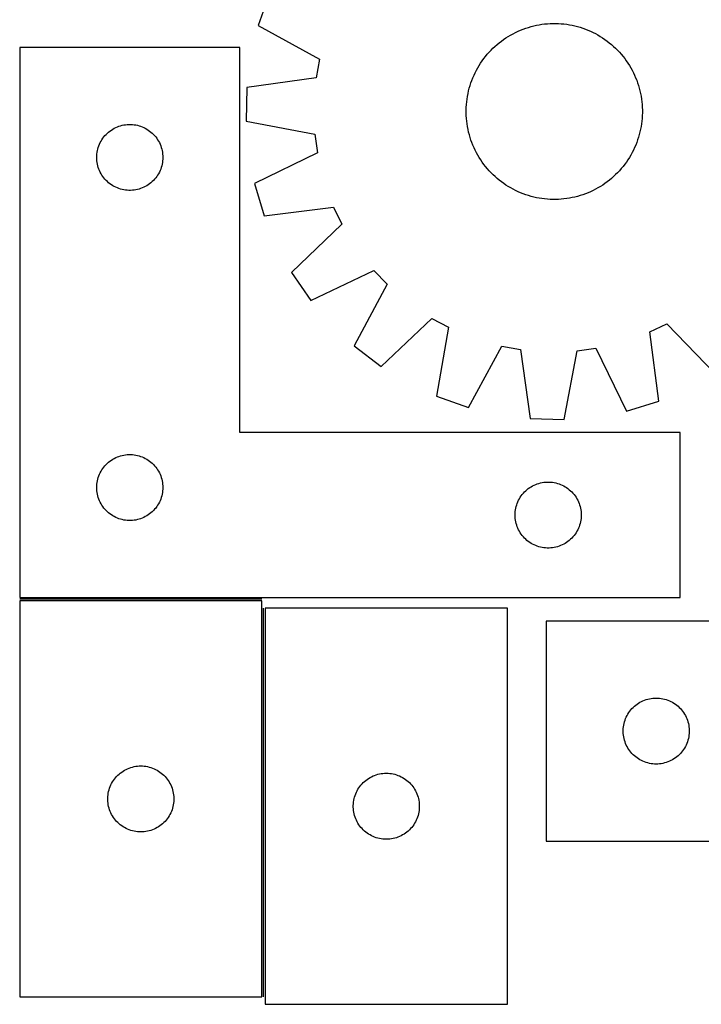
# Model space of a CAD drawing. Header units: millimetres. Extents: x 7 to 1493, y 7 to 2993.
# Tile 5 of 13: x 7 to 316, y 2143 to 2591. Entities that reach past the tile are written whole.
import ezdxf

# ---------------------------------------------------------------- set-up
doc = ezdxf.new("R2010")
doc.units = ezdxf.units.MM
doc.layers.add('COMMON', color=5, linetype='CONTINUOUS', true_color=0x0000ff)
doc.layers.add('CUT', color=7, linetype='CONTINUOUS', true_color=0x000000)

msp = doc.modelspace()

# ---------------------------------------------------------------- linework, layer by layer
at = {"layer": 'COMMON'}
for p, q in [((116.524619, 2327.223662), (6.524619, 2327.223662)), ((117.27462, 2146.473661), (117.27462, 2323.15237))]:
    msp.add_line(p, q, dxfattribs=at)
at = {"layer": 'CUT'}
for p, q in [((119.947925, 2602.372006), (114.855869, 2587.853001)), ((114.855869, 2587.853001), (142.733091, 2572.626865)), ((233.990496, 2585.798052), (235.158651, 2586.261109)), ((235.158651, 2586.261109), (236.340774, 2586.687245)), ((236.340774, 2586.687245), (237.535699, 2587.076039)), ((237.535699, 2587.076039), (238.742247, 2587.427107)), ((238.742247, 2587.427107), (239.959227, 2587.740104)), ((239.959227, 2587.740104), (241.185438, 2588.01472)), ((241.185438, 2588.01472), (242.419669, 2588.250685)), ((242.419669, 2588.250685), (243.660704, 2588.447765)), ((243.660704, 2588.447765), (244.907316, 2588.605765)), ((244.907316, 2588.605765), (246.158276, 2588.724531)), ((246.158276, 2588.724531), (247.41235, 2588.803945)), ((247.41235, 2588.803945), (248.668299, 2588.843928)), ((248.668299, 2588.843928), (249.924884, 2588.84444)), ((249.924884, 2588.84444), (251.180865, 2588.805483)), ((251.180865, 2588.805483), (252.435003, 2588.727093)), ((252.435003, 2588.727093), (253.68606, 2588.609348)), ((253.68606, 2588.609348), (254.932801, 2588.452365)), ((254.932801, 2588.452365), (256.173996, 2588.256299)), ((256.173996, 2588.256299), (257.40842, 2588.021342)), ((257.40842, 2588.021342), (258.634854, 2587.747727)), ((258.634854, 2587.747727), (259.852089, 2587.435724)), ((259.852089, 2587.435724), (261.058923, 2587.08564)), ((261.058923, 2587.08564), (262.254165, 2586.697822)), ((262.254165, 2586.697822), (263.436636, 2586.272651)), ((263.436636, 2586.272651), (264.605168, 2585.810548)), ((225.283053, 2580.826703), (226.29935, 2581.56572)), ((226.29935, 2581.56572), (227.338359, 2582.27245)), ((227.338359, 2582.27245), (228.399054, 2582.946195)), ((228.399054, 2582.946195), (229.480389, 2583.586291)), ((229.480389, 2583.586291), (230.581296, 2584.192105)), ((230.581296, 2584.192105), (231.700689, 2584.76304)), ((231.700689, 2584.76304), (232.837463, 2585.298532)), ((232.837463, 2585.298532), (233.990496, 2585.798052)), ((264.605168, 2585.810548), (265.758609, 2585.311968)), ((265.758609, 2585.311968), (266.89582, 2584.777405)), ((266.89582, 2584.777405), (268.015678, 2584.207384)), ((268.015678, 2584.207384), (269.117079, 2583.602469)), ((269.117079, 2583.602469), (270.198936, 2582.963256)), ((270.198936, 2582.963256), (271.260181, 2582.290377)), ((271.260181, 2582.290377), (272.299767, 2581.584496)), ((272.299767, 2581.584496), (273.316667, 2580.846308)), ((106.524619, 2577.973662), (6.524619, 2577.973662)), ((6.524619, 2577.973662), (6.524619, 2327.973662)), ((106.524619, 2402.973662), (106.524619, 2577.973662)), ((220.576505, 2576.673907), (221.464682, 2577.56281)), ((221.464682, 2577.56281), (222.380342, 2578.423376)), ((222.380342, 2578.423376), (223.322581, 2579.254755)), ((223.322581, 2579.254755), (224.29047, 2580.056128)), ((224.29047, 2580.056128), (225.283053, 2580.826703)), ((273.316667, 2580.846308), (274.309878, 2580.076543)), ((274.309878, 2580.076543), (275.278421, 2579.275961)), ((275.278421, 2579.275961), (276.221339, 2578.445351)), ((276.221339, 2578.445351), (277.137701, 2577.585533)), ((277.137701, 2577.585533), (278.026604, 2576.697356)), ((142.733091, 2572.626865), (141.196061, 2564.19141)), ((216.577542, 2571.835973), (217.315729, 2572.852873)), ((217.315729, 2572.852873), (218.085494, 2573.846085)), ((218.085494, 2573.846085), (218.886077, 2574.814627)), ((218.886077, 2574.814627), (219.716687, 2575.757545)), ((219.716687, 2575.757545), (220.576505, 2576.673907)), ((278.026604, 2576.697356), (278.887169, 2575.781696)), ((278.887169, 2575.781696), (279.718549, 2574.839456)), ((279.718549, 2574.839456), (280.519921, 2573.871568)), ((280.519921, 2573.871568), (281.290497, 2572.878985)), ((281.290497, 2572.878985), (282.029514, 2571.862687)), ((213.954654, 2567.551885), (214.559569, 2568.653286)), ((214.559569, 2568.653286), (215.198781, 2569.735143)), ((215.198781, 2569.735143), (215.871661, 2570.796387)), ((215.871661, 2570.796387), (216.577542, 2571.835973)), ((282.029514, 2571.862687), (282.736244, 2570.823678)), ((282.736244, 2570.823678), (283.409989, 2569.762983)), ((283.409989, 2569.762983), (284.050084, 2568.681648)), ((284.050084, 2568.681648), (284.655898, 2567.580741)), ((141.196061, 2564.19141), (109.740017, 2559.776429)), ((211.889387, 2562.972842), (212.35149, 2564.141375)), ((212.35149, 2564.141375), (212.850069, 2565.294815)), ((212.850069, 2565.294815), (213.384633, 2566.432026)), ((213.384633, 2566.432026), (213.954654, 2567.551885)), ((284.655898, 2567.580741), (285.226833, 2566.461349)), ((285.226833, 2566.461349), (285.762325, 2565.324575)), ((285.762325, 2565.324575), (286.261846, 2564.171541)), ((286.261846, 2564.171541), (286.724903, 2563.003387)), ((109.740017, 2559.776429), (109.383804, 2544.394503)), ((210.414311, 2558.171061), (210.726314, 2559.388296)), ((210.726314, 2559.388296), (211.076398, 2560.59513)), ((211.076398, 2560.59513), (211.464216, 2561.790372)), ((211.464216, 2561.790372), (211.889387, 2562.972842)), ((286.724903, 2563.003387), (287.151038, 2561.821264)), ((287.151038, 2561.821264), (287.539832, 2560.626338)), ((287.539832, 2560.626338), (287.890901, 2559.419791)), ((287.890901, 2559.419791), (288.203898, 2558.202811)), ((209.709672, 2554.469008), (209.905739, 2555.710202)), ((209.905739, 2555.710202), (210.140696, 2556.944626)), ((210.140696, 2556.944626), (210.414311, 2558.171061)), ((288.203898, 2558.202811), (288.478514, 2556.9766)), ((288.478514, 2556.9766), (288.714478, 2555.742368)), ((288.714478, 2555.742368), (288.911558, 2554.501334)), ((209.317597, 2549.461091), (209.356555, 2550.717072)), ((209.356555, 2550.717072), (209.434945, 2551.97121)), ((209.434945, 2551.97121), (209.552689, 2553.222267)), ((209.552689, 2553.222267), (209.709672, 2554.469008)), ((288.911558, 2554.501334), (289.069559, 2553.254722)), ((289.069559, 2553.254722), (289.188325, 2552.003761)), ((289.188325, 2552.003761), (289.267738, 2550.749688)), ((289.267738, 2550.749688), (289.307721, 2549.493739)), ((209.31811, 2548.204505), (209.317597, 2549.461091)), ((209.358093, 2546.948556), (209.31811, 2548.204505)), ((209.437507, 2545.694483), (209.358093, 2546.948556)), ((289.190887, 2545.727034), (289.073142, 2544.475977)), ((289.269276, 2546.981172), (289.190887, 2545.727034)), ((289.308234, 2548.237153), (289.269276, 2546.981172)), ((289.307721, 2549.493739), (289.308234, 2548.237153)), ((49.474968, 2541.213844), (50.165904, 2541.559196)), ((50.165904, 2541.559196), (50.873701, 2541.868522)), ((50.873701, 2541.868522), (51.596484, 2542.141001)), ((51.596484, 2542.141001), (52.332335, 2542.375911)), ((52.332335, 2542.375911), (53.079303, 2542.572628)), ((53.079303, 2542.572628), (53.835408, 2542.730632)), ((53.835408, 2542.730632), (54.598644, 2542.849503)), ((54.598644, 2542.849503), (55.366987, 2542.928925)), ((55.366987, 2542.928925), (56.138401, 2542.968689)), ((56.138401, 2542.968689), (56.910838, 2542.968689)), ((56.910838, 2542.968689), (57.682251, 2542.928925)), ((57.682251, 2542.928925), (58.450595, 2542.849503)), ((58.450595, 2542.849503), (59.213831, 2542.730632)), ((59.213831, 2542.730632), (59.969936, 2542.572628)), ((59.969936, 2542.572628), (60.716904, 2542.375911)), ((60.716904, 2542.375911), (61.452755, 2542.141001)), ((61.452755, 2542.141001), (62.175538, 2541.868522)), ((62.175538, 2541.868522), (62.883335, 2541.559196)), ((62.883335, 2541.559196), (63.574271, 2541.213844)), ((109.383804, 2544.394503), (140.601753, 2538.528122)), ((209.556272, 2544.443522), (209.437507, 2545.694483)), ((209.714273, 2543.19691), (209.556272, 2544.443522)), ((209.911353, 2541.955876), (209.714273, 2543.19691)), ((210.147317, 2540.721644), (209.911353, 2541.955876)), ((288.720092, 2541.988042), (288.485135, 2540.753618)), ((288.916159, 2543.229236), (288.720092, 2541.988042)), ((289.073142, 2544.475977), (288.916159, 2543.229236)), ((44.299194, 2536.664979), (44.762822, 2537.282805)), ((44.762822, 2537.282805), (45.25764, 2537.875944)), ((45.25764, 2537.875944), (45.782337, 2538.442825)), ((45.782337, 2538.442825), (46.335519, 2538.981943)), ((46.335519, 2538.981943), (46.915722, 2539.491869)), ((46.915722, 2539.491869), (47.521405, 2539.971251)), ((47.521405, 2539.971251), (48.150964, 2540.418818)), ((48.150964, 2540.418818), (48.802727, 2540.833382)), ((48.802727, 2540.833382), (49.474968, 2541.213844)), ((63.574271, 2541.213844), (64.246511, 2540.833382)), ((64.246511, 2540.833382), (64.898275, 2540.418818)), ((64.898275, 2540.418818), (65.527834, 2539.971251)), ((65.527834, 2539.971251), (66.133517, 2539.491869)), ((66.133517, 2539.491869), (66.713719, 2538.981943)), ((66.713719, 2538.981943), (67.266902, 2538.442825)), ((67.266902, 2538.442825), (67.791598, 2537.875944)), ((67.791598, 2537.875944), (68.286417, 2537.282805)), ((68.286417, 2537.282805), (68.750044, 2536.664979)), ((140.601753, 2538.528122), (141.746649, 2530.030559)), ((210.421933, 2539.495433), (210.147317, 2540.721644)), ((210.73493, 2538.278453), (210.421933, 2539.495433)), ((211.085999, 2537.071906), (210.73493, 2538.278453)), ((211.474793, 2535.87698), (211.085999, 2537.071906)), ((287.549434, 2537.103114), (287.161615, 2535.907872)), ((287.899517, 2538.309948), (287.549434, 2537.103114)), ((288.21152, 2539.527183), (287.899517, 2538.309948)), ((288.485135, 2540.753618), (288.21152, 2539.527183)), ((42.019204, 2531.793729), (42.235089, 2532.535385)), ((42.235089, 2532.535385), (42.488867, 2533.264944)), ((42.488867, 2533.264944), (42.779866, 2533.980471)), ((42.779866, 2533.980471), (43.107313, 2534.680069)), ((43.107313, 2534.680069), (43.470341, 2535.361883)), ((43.470341, 2535.361883), (43.867986, 2536.024105)), ((43.867986, 2536.024105), (44.299194, 2536.664979)), ((68.750044, 2536.664979), (69.181253, 2536.024105)), ((69.181253, 2536.024105), (69.578898, 2535.361883)), ((69.578898, 2535.361883), (69.941926, 2534.680069)), ((69.941926, 2534.680069), (70.269373, 2533.980471)), ((70.269373, 2533.980471), (70.560372, 2533.264944)), ((70.560372, 2533.264944), (70.81415, 2532.535385)), ((70.81415, 2532.535385), (71.030035, 2531.793729)), ((211.900928, 2534.694857), (211.474793, 2535.87698)), ((212.363985, 2533.526703), (211.900928, 2534.694857)), ((212.863506, 2532.373669), (212.363985, 2533.526703)), ((213.398998, 2531.236895), (212.863506, 2532.373669)), ((285.775762, 2532.403429), (285.241198, 2531.266218)), ((286.274342, 2533.556869), (285.775762, 2532.403429)), ((286.736445, 2534.725402), (286.274342, 2533.556869)), ((287.161615, 2535.907872), (286.736445, 2534.725402)), ((41.524619, 2527.973662), (41.544508, 2528.745844)), ((41.544508, 2527.201481), (41.524619, 2527.973662)), ((41.544508, 2528.745844), (41.604121, 2529.515977)), ((41.604121, 2529.515977), (41.703301, 2530.282021)), ((41.703301, 2530.282021), (41.841784, 2531.041943)), ((41.841784, 2531.041943), (42.019204, 2531.793729)), ((71.030035, 2531.793729), (71.207455, 2531.041943)), ((71.207455, 2531.041943), (71.345938, 2530.282021)), ((71.345938, 2530.282021), (71.445118, 2529.515977)), ((71.445118, 2529.515977), (71.504731, 2528.745844)), ((71.504731, 2528.745844), (71.524619, 2527.973662)), ((71.524619, 2527.973662), (71.504731, 2527.201481)), ((141.746649, 2530.030559), (113.194478, 2516.111211)), ((213.969933, 2530.117502), (213.398998, 2531.236895)), ((214.575747, 2529.016596), (213.969933, 2530.117502)), ((215.215842, 2527.935261), (214.575747, 2529.016596)), ((215.889587, 2526.874566), (215.215842, 2527.935261)), ((283.42705, 2527.963101), (282.754171, 2526.901857)), ((284.066262, 2529.044958), (283.42705, 2527.963101)), ((284.671177, 2530.146359), (284.066262, 2529.044958)), ((285.241198, 2531.266218), (284.671177, 2530.146359)), ((41.604121, 2526.431348), (41.544508, 2527.201481)), ((41.703301, 2525.665304), (41.604121, 2526.431348)), ((41.841784, 2524.905381), (41.703301, 2525.665304)), ((42.019204, 2524.153596), (41.841784, 2524.905381)), ((42.235089, 2523.41194), (42.019204, 2524.153596)), ((42.488867, 2522.682381), (42.235089, 2523.41194)), ((70.81415, 2523.41194), (70.560372, 2522.682381)), ((71.030035, 2524.153596), (70.81415, 2523.41194)), ((71.207455, 2524.905381), (71.030035, 2524.153596)), ((71.345938, 2525.665304), (71.207455, 2524.905381)), ((71.445118, 2526.431348), (71.345938, 2525.665304)), ((71.504731, 2527.201481), (71.445118, 2526.431348)), ((216.596317, 2525.835557), (215.889587, 2526.874566)), ((217.335334, 2524.819259), (216.596317, 2525.835557)), ((218.10591, 2523.826676), (217.335334, 2524.819259)), ((218.907282, 2522.858788), (218.10591, 2523.826676)), ((280.540337, 2523.852159), (279.739755, 2522.883617)), ((281.310102, 2524.845371), (280.540337, 2523.852159)), ((282.048289, 2525.862271), (281.310102, 2524.845371)), ((282.754171, 2526.901857), (282.048289, 2525.862271)), ((42.779866, 2521.966854), (42.488867, 2522.682381)), ((43.107313, 2521.267256), (42.779866, 2521.966854)), ((43.470341, 2520.585441), (43.107313, 2521.267256)), ((43.867986, 2519.92322), (43.470341, 2520.585441)), ((44.299194, 2519.282346), (43.867986, 2519.92322)), ((44.762822, 2518.66452), (44.299194, 2519.282346)), ((68.750044, 2519.282346), (68.286417, 2518.66452)), ((69.181253, 2519.92322), (68.750044, 2519.282346)), ((69.578898, 2520.585441), (69.181253, 2519.92322)), ((69.941926, 2521.267256), (69.578898, 2520.585441)), ((70.269373, 2521.966854), (69.941926, 2521.267256)), ((70.560372, 2522.682381), (70.269373, 2521.966854)), ((219.738662, 2521.916548), (218.907282, 2522.858788)), ((220.599228, 2521.000888), (219.738662, 2521.916548)), ((221.48813, 2520.112711), (220.599228, 2521.000888)), ((222.404493, 2519.252893), (221.48813, 2520.112711)), ((223.34741, 2518.422283), (222.404493, 2519.252893)), ((276.245489, 2519.274868), (275.30325, 2518.443489)), ((277.161149, 2520.135434), (276.245489, 2519.274868)), ((278.049327, 2521.024337), (277.161149, 2520.135434)), ((278.909145, 2521.940699), (278.049327, 2521.024337)), ((279.739755, 2522.883617), (278.909145, 2521.940699)), ((45.25764, 2518.071381), (44.762822, 2518.66452)), ((45.782337, 2517.5045), (45.25764, 2518.071381)), ((46.335519, 2516.965382), (45.782337, 2517.5045)), ((46.915722, 2516.455456), (46.335519, 2516.965382)), ((47.521405, 2515.976074), (46.915722, 2516.455456)), ((48.150964, 2515.528507), (47.521405, 2515.976074)), ((48.802727, 2515.113943), (48.150964, 2515.528507)), ((49.474968, 2514.73348), (48.802727, 2515.113943)), ((50.165904, 2514.388129), (49.474968, 2514.73348)), ((50.873701, 2514.078803), (50.165904, 2514.388129)), ((62.883335, 2514.388129), (62.175538, 2514.078803)), ((63.574271, 2514.73348), (62.883335, 2514.388129)), ((64.246511, 2515.113943), (63.574271, 2514.73348)), ((64.898275, 2515.528507), (64.246511, 2515.113943)), ((65.527834, 2515.976074), (64.898275, 2515.528507)), ((66.133517, 2516.455456), (65.527834, 2515.976074)), ((66.713719, 2516.965382), (66.133517, 2516.455456)), ((67.266902, 2517.5045), (66.713719, 2516.965382)), ((67.791598, 2518.071381), (67.266902, 2517.5045)), ((68.286417, 2518.66452), (67.791598, 2518.071381)), ((113.194478, 2516.111211), (117.608975, 2501.372054)), ((224.315953, 2517.6217), (223.34741, 2518.422283)), ((225.309164, 2516.851936), (224.315953, 2517.6217)), ((226.326065, 2516.113748), (225.309164, 2516.851936)), ((227.36565, 2515.407867), (226.326065, 2516.113748)), ((228.426895, 2514.734988), (227.36565, 2515.407867)), ((229.508752, 2514.095775), (228.426895, 2514.734988)), ((270.226777, 2514.752049), (269.145442, 2514.111953)), ((271.287472, 2515.425794), (270.226777, 2514.752049)), ((272.326481, 2516.132524), (271.287472, 2515.425794)), ((273.342778, 2516.871541), (272.326481, 2516.132524)), ((274.335361, 2517.642116), (273.342778, 2516.871541)), ((275.30325, 2518.443489), (274.335361, 2517.642116)), ((51.596484, 2513.806324), (50.873701, 2514.078803)), ((52.332335, 2513.571414), (51.596484, 2513.806324)), ((53.079303, 2513.374697), (52.332335, 2513.571414)), ((53.835408, 2513.216693), (53.079303, 2513.374697)), ((54.598644, 2513.097822), (53.835408, 2513.216693)), ((55.366987, 2513.0184), (54.598644, 2513.097822)), ((56.138401, 2512.978635), (55.366987, 2513.0184)), ((56.910838, 2512.978635), (56.138401, 2512.978635)), ((57.682251, 2513.0184), (56.910838, 2512.978635)), ((58.450595, 2513.097822), (57.682251, 2513.0184)), ((59.213831, 2513.216693), (58.450595, 2513.097822)), ((59.969936, 2513.374697), (59.213831, 2513.216693)), ((60.716904, 2513.571414), (59.969936, 2513.374697)), ((61.452755, 2513.806324), (60.716904, 2513.571414)), ((62.175538, 2514.078803), (61.452755, 2513.806324)), ((230.610153, 2513.49086), (229.508752, 2514.095775)), ((231.730012, 2512.920839), (230.610153, 2513.49086)), ((232.867222, 2512.386276), (231.730012, 2512.920839)), ((234.020663, 2511.887696), (232.867222, 2512.386276)), ((235.189195, 2511.425593), (234.020663, 2511.887696)), ((236.371666, 2511.000422), (235.189195, 2511.425593)), ((237.566908, 2510.612604), (236.371666, 2511.000422)), ((238.773742, 2510.26252), (237.566908, 2510.612604)), ((239.990977, 2509.950517), (238.773742, 2510.26252)), ((241.217411, 2509.676902), (239.990977, 2509.950517)), ((258.666604, 2509.95814), (257.440394, 2509.683524)), ((259.883584, 2510.271136), (258.666604, 2509.95814)), ((261.090132, 2510.622205), (259.883584, 2510.271136)), ((262.285057, 2511.010999), (261.090132, 2510.622205)), ((263.46718, 2511.437135), (262.285057, 2511.010999)), ((264.635335, 2511.900192), (263.46718, 2511.437135)), ((265.788368, 2512.399712), (264.635335, 2511.900192)), ((266.925142, 2512.935204), (265.788368, 2512.399712)), ((268.044535, 2513.506139), (266.925142, 2512.935204)), ((269.145442, 2514.111953), (268.044535, 2513.506139)), ((117.608975, 2501.372054), (149.11182, 2505.439671)), ((149.11182, 2505.439671), (152.826573, 2497.711801)), ((242.451835, 2509.441945), (241.217411, 2509.676902)), ((243.69303, 2509.245879), (242.451835, 2509.441945)), ((244.939771, 2509.088896), (243.69303, 2509.245879)), ((246.190828, 2508.971151), (244.939771, 2509.088896)), ((247.444966, 2508.892761), (246.190828, 2508.971151)), ((248.700947, 2508.853804), (247.444966, 2508.892761)), ((249.957532, 2508.854316), (248.700947, 2508.853804)), ((251.213481, 2508.894299), (249.957532, 2508.854316)), ((252.467555, 2508.973713), (251.213481, 2508.894299)), ((253.718515, 2509.092479), (252.467555, 2508.973713)), ((254.965128, 2509.250479), (253.718515, 2509.092479)), ((256.206162, 2509.447559), (254.965128, 2509.250479)), ((257.440394, 2509.683524), (256.206162, 2509.447559)), ((152.826573, 2497.711801), (129.973159, 2475.650608)), ((129.973159, 2475.650608), (138.726246, 2462.996991)), ((138.726246, 2462.996991), (167.430269, 2476.60044)), ((167.430269, 2476.60044), (173.351252, 2470.39872)), ((173.351252, 2470.39872), (158.433647, 2442.355185)), ((170.66851, 2433.025733), (193.763961, 2454.833412)), ((193.763961, 2454.833412), (201.311588, 2450.764911)), ((292.722366, 2448.648026), (300.450237, 2452.362779)), ((300.450237, 2452.362779), (322.51143, 2429.509365)), ((201.311588, 2450.764911), (195.790031, 2419.484131)), ((296.789984, 2417.145181), (292.722366, 2448.648026)), ((158.433647, 2442.355185), (170.66851, 2433.025733)), ((210.309037, 2414.392075), (225.535173, 2442.269298)), ((225.535173, 2442.269298), (233.970628, 2440.732268)), ((233.970628, 2440.732268), (238.385608, 2409.276224)), ((253.767535, 2408.92001), (259.633915, 2440.137959)), ((259.633915, 2440.137959), (268.131478, 2441.282855)), ((268.131478, 2441.282855), (282.050826, 2412.730684)), ((195.790031, 2419.484131), (210.309037, 2414.392075)), ((282.050826, 2412.730684), (296.789984, 2417.145181)), ((238.385608, 2409.276224), (253.767535, 2408.92001)), ((306.524619, 2402.973662), (106.524619, 2402.973662)), ((306.524619, 2327.973662), (306.524619, 2402.973662)), ((46.335519, 2388.981943), (46.915722, 2389.491869)), ((46.915722, 2389.491869), (47.521405, 2389.971251)), ((47.521405, 2389.971251), (48.150964, 2390.418818)), ((48.150964, 2390.418818), (48.802727, 2390.833382)), ((48.802727, 2390.833382), (49.474968, 2391.213844)), ((49.474968, 2391.213844), (50.165904, 2391.559196)), ((50.165904, 2391.559196), (50.873701, 2391.868522)), ((50.873701, 2391.868522), (51.596484, 2392.141001)), ((51.596484, 2392.141001), (52.332335, 2392.375911)), ((52.332335, 2392.375911), (53.079303, 2392.572628)), ((53.079303, 2392.572628), (53.835408, 2392.730632)), ((53.835408, 2392.730632), (54.598644, 2392.849503)), ((54.598644, 2392.849503), (55.366987, 2392.928925)), ((55.366987, 2392.928925), (56.138401, 2392.968689)), ((56.138401, 2392.968689), (56.910838, 2392.968689)), ((56.910838, 2392.968689), (57.682251, 2392.928925)), ((57.682251, 2392.928925), (58.450595, 2392.849503)), ((58.450595, 2392.849503), (59.213831, 2392.730632)), ((59.213831, 2392.730632), (59.969936, 2392.572628)), ((59.969936, 2392.572628), (60.716904, 2392.375911)), ((60.716904, 2392.375911), (61.452755, 2392.141001)), ((61.452755, 2392.141001), (62.175538, 2391.868522)), ((62.175538, 2391.868522), (62.883335, 2391.559196)), ((62.883335, 2391.559196), (63.574271, 2391.213844)), ((63.574271, 2391.213844), (64.246511, 2390.833382)), ((64.246511, 2390.833382), (64.898275, 2390.418818)), ((64.898275, 2390.418818), (65.527834, 2389.971251)), ((65.527834, 2389.971251), (66.133517, 2389.491869)), ((66.133517, 2389.491869), (66.713719, 2388.981943)), ((42.779866, 2383.980471), (43.107313, 2384.680069)), ((43.107313, 2384.680069), (43.470341, 2385.361883)), ((43.470341, 2385.361883), (43.867986, 2386.024105)), ((43.867986, 2386.024105), (44.299194, 2386.664979)), ((44.299194, 2386.664979), (44.762822, 2387.282805)), ((44.762822, 2387.282805), (45.25764, 2387.875944)), ((45.25764, 2387.875944), (45.782337, 2388.442825)), ((45.782337, 2388.442825), (46.335519, 2388.981943)), ((66.713719, 2388.981943), (67.266902, 2388.442825)), ((67.266902, 2388.442825), (67.791598, 2387.875944)), ((67.791598, 2387.875944), (68.286417, 2387.282805)), ((68.286417, 2387.282805), (68.750044, 2386.664979)), ((68.750044, 2386.664979), (69.181253, 2386.024105)), ((69.181253, 2386.024105), (69.578898, 2385.361883)), ((69.578898, 2385.361883), (69.941926, 2384.680069)), ((69.941926, 2384.680069), (70.269373, 2383.980471)), ((41.604121, 2379.515977), (41.703301, 2380.282021)), ((41.703301, 2380.282021), (41.841784, 2381.041943)), ((41.841784, 2381.041943), (42.019204, 2381.793729)), ((42.019204, 2381.793729), (42.235089, 2382.535385)), ((42.235089, 2382.535385), (42.488867, 2383.264944)), ((42.488867, 2383.264944), (42.779866, 2383.980471)), ((70.269373, 2383.980471), (70.560372, 2383.264944)), ((70.560372, 2383.264944), (70.81415, 2382.535385)), ((70.81415, 2382.535385), (71.030035, 2381.793729)), ((71.030035, 2381.793729), (71.207455, 2381.041943)), ((71.207455, 2381.041943), (71.345938, 2380.282021)), ((71.345938, 2380.282021), (71.445118, 2379.515977)), ((243.079303, 2380.072628), (243.835408, 2380.230632)), ((243.835408, 2380.230632), (244.598644, 2380.349503)), ((244.598644, 2380.349503), (245.366987, 2380.428925)), ((245.366987, 2380.428925), (246.138401, 2380.468689)), ((246.138401, 2380.468689), (246.910838, 2380.468689)), ((246.910838, 2380.468689), (247.682251, 2380.428925)), ((247.682251, 2380.428925), (248.450595, 2380.349503)), ((248.450595, 2380.349503), (249.213831, 2380.230632)), ((249.213831, 2380.230632), (249.969936, 2380.072628)), ((41.524619, 2377.973662), (41.544508, 2378.745844)), ((41.544508, 2377.201481), (41.524619, 2377.973662)), ((41.544508, 2378.745844), (41.604121, 2379.515977)), ((41.604121, 2376.431348), (41.544508, 2377.201481)), ((41.703301, 2375.665304), (41.604121, 2376.431348)), ((71.445118, 2376.431348), (71.345938, 2375.665304)), ((71.445118, 2379.515977), (71.504731, 2378.745844)), ((71.504731, 2377.201481), (71.445118, 2376.431348)), ((71.504731, 2378.745844), (71.524619, 2377.973662)), ((71.524619, 2377.973662), (71.504731, 2377.201481)), ((235.25764, 2375.375944), (235.782337, 2375.942825)), ((235.782337, 2375.942825), (236.335519, 2376.481943)), ((236.335519, 2376.481943), (236.915722, 2376.991869)), ((236.915722, 2376.991869), (237.521405, 2377.471251)), ((237.521405, 2377.471251), (238.150964, 2377.918818)), ((238.150964, 2377.918818), (238.802727, 2378.333382)), ((238.802727, 2378.333382), (239.474968, 2378.713844)), ((239.474968, 2378.713844), (240.165904, 2379.059196)), ((240.165904, 2379.059196), (240.873701, 2379.368522)), ((240.873701, 2379.368522), (241.596484, 2379.641001)), ((241.596484, 2379.641001), (242.332335, 2379.875911)), ((242.332335, 2379.875911), (243.079303, 2380.072628)), ((249.969936, 2380.072628), (250.716904, 2379.875911)), ((250.716904, 2379.875911), (251.452755, 2379.641001)), ((251.452755, 2379.641001), (252.175538, 2379.368522)), ((252.175538, 2379.368522), (252.883335, 2379.059196)), ((252.883335, 2379.059196), (253.574271, 2378.713844)), ((253.574271, 2378.713844), (254.246511, 2378.333382)), ((254.246511, 2378.333382), (254.898275, 2377.918818)), ((254.898275, 2377.918818), (255.527834, 2377.471251)), ((255.527834, 2377.471251), (256.133517, 2376.991869)), ((256.133517, 2376.991869), (256.713719, 2376.481943)), ((256.713719, 2376.481943), (257.266902, 2375.942825)), ((257.266902, 2375.942825), (257.791598, 2375.375944)), ((41.841784, 2374.905381), (41.703301, 2375.665304)), ((42.019204, 2374.153596), (41.841784, 2374.905381)), ((42.235089, 2373.41194), (42.019204, 2374.153596)), ((42.488867, 2372.682381), (42.235089, 2373.41194)), ((42.779866, 2371.966854), (42.488867, 2372.682381)), ((43.107313, 2371.267256), (42.779866, 2371.966854)), ((43.470341, 2370.585441), (43.107313, 2371.267256)), ((69.941926, 2371.267256), (69.578898, 2370.585441)), ((70.269373, 2371.966854), (69.941926, 2371.267256)), ((70.560372, 2372.682381), (70.269373, 2371.966854)), ((70.81415, 2373.41194), (70.560372, 2372.682381)), ((71.030035, 2374.153596), (70.81415, 2373.41194)), ((71.207455, 2374.905381), (71.030035, 2374.153596)), ((71.345938, 2375.665304), (71.207455, 2374.905381)), ((232.488867, 2370.764944), (232.779866, 2371.480471)), ((232.779866, 2371.480471), (233.107313, 2372.180069)), ((233.107313, 2372.180069), (233.470341, 2372.861883)), ((233.470341, 2372.861883), (233.867986, 2373.524105)), ((233.867986, 2373.524105), (234.299194, 2374.164979)), ((234.299194, 2374.164979), (234.762822, 2374.782805)), ((234.762822, 2374.782805), (235.25764, 2375.375944)), ((257.791598, 2375.375944), (258.286417, 2374.782805)), ((258.286417, 2374.782805), (258.750044, 2374.164979)), ((258.750044, 2374.164979), (259.181253, 2373.524105)), ((259.181253, 2373.524105), (259.578898, 2372.861883)), ((259.578898, 2372.861883), (259.941926, 2372.180069)), ((259.941926, 2372.180069), (260.269373, 2371.480471)), ((260.269373, 2371.480471), (260.560372, 2370.764944)), ((43.867986, 2369.92322), (43.470341, 2370.585441)), ((44.299194, 2369.282346), (43.867986, 2369.92322)), ((44.762822, 2368.66452), (44.299194, 2369.282346)), ((45.25764, 2368.071381), (44.762822, 2368.66452)), ((45.782337, 2367.5045), (45.25764, 2368.071381)), ((46.335519, 2366.965382), (45.782337, 2367.5045)), ((46.915722, 2366.455456), (46.335519, 2366.965382)), ((66.713719, 2366.965382), (66.133517, 2366.455456)), ((67.266902, 2367.5045), (66.713719, 2366.965382)), ((67.791598, 2368.071381), (67.266902, 2367.5045)), ((68.286417, 2368.66452), (67.791598, 2368.071381)), ((68.750044, 2369.282346), (68.286417, 2368.66452)), ((69.181253, 2369.92322), (68.750044, 2369.282346)), ((69.578898, 2370.585441), (69.181253, 2369.92322)), ((231.544508, 2366.245844), (231.604121, 2367.015977)), ((231.604121, 2367.015977), (231.703301, 2367.782021)), ((231.703301, 2367.782021), (231.841784, 2368.541943)), ((231.841784, 2368.541943), (232.019204, 2369.293729)), ((232.019204, 2369.293729), (232.235089, 2370.035385)), ((232.235089, 2370.035385), (232.488867, 2370.764944)), ((260.560372, 2370.764944), (260.81415, 2370.035385)), ((260.81415, 2370.035385), (261.030035, 2369.293729)), ((261.030035, 2369.293729), (261.207455, 2368.541943)), ((261.207455, 2368.541943), (261.345938, 2367.782021)), ((261.345938, 2367.782021), (261.445118, 2367.015977)), ((261.445118, 2367.015977), (261.504731, 2366.245844)), ((47.521405, 2365.976074), (46.915722, 2366.455456)), ((48.150964, 2365.528507), (47.521405, 2365.976074)), ((48.802727, 2365.113943), (48.150964, 2365.528507)), ((49.474968, 2364.73348), (48.802727, 2365.113943)), ((50.165904, 2364.388129), (49.474968, 2364.73348)), ((50.873701, 2364.078803), (50.165904, 2364.388129)), ((51.596484, 2363.806324), (50.873701, 2364.078803)), ((52.332335, 2363.571414), (51.596484, 2363.806324)), ((53.079303, 2363.374697), (52.332335, 2363.571414)), ((53.835408, 2363.216693), (53.079303, 2363.374697)), ((54.598644, 2363.097822), (53.835408, 2363.216693)), ((55.366987, 2363.0184), (54.598644, 2363.097822)), ((56.138401, 2362.978635), (55.366987, 2363.0184)), ((56.910838, 2362.978635), (56.138401, 2362.978635)), ((57.682251, 2363.0184), (56.910838, 2362.978635)), ((58.450595, 2363.097822), (57.682251, 2363.0184)), ((59.213831, 2363.216693), (58.450595, 2363.097822)), ((59.969936, 2363.374697), (59.213831, 2363.216693)), ((60.716904, 2363.571414), (59.969936, 2363.374697)), ((61.452755, 2363.806324), (60.716904, 2363.571414)), ((62.175538, 2364.078803), (61.452755, 2363.806324)), ((62.883335, 2364.388129), (62.175538, 2364.078803)), ((63.574271, 2364.73348), (62.883335, 2364.388129)), ((64.246511, 2365.113943), (63.574271, 2364.73348)), ((64.898275, 2365.528507), (64.246511, 2365.113943)), ((65.527834, 2365.976074), (64.898275, 2365.528507)), ((66.133517, 2366.455456), (65.527834, 2365.976074)), ((231.524619, 2365.473662), (231.544508, 2366.245844)), ((231.544508, 2364.701481), (231.524619, 2365.473662)), ((231.604121, 2363.931348), (231.544508, 2364.701481)), ((231.703301, 2363.165304), (231.604121, 2363.931348)), ((231.841784, 2362.405381), (231.703301, 2363.165304)), ((232.019204, 2361.653596), (231.841784, 2362.405381)), ((261.207455, 2362.405381), (261.030035, 2361.653596)), ((261.345938, 2363.165304), (261.207455, 2362.405381)), ((261.445118, 2363.931348), (261.345938, 2363.165304)), ((261.504731, 2364.701481), (261.445118, 2363.931348)), ((261.504731, 2366.245844), (261.524619, 2365.473662)), ((261.524619, 2365.473662), (261.504731, 2364.701481)), ((232.235089, 2360.91194), (232.019204, 2361.653596)), ((232.488867, 2360.182381), (232.235089, 2360.91194)), ((232.779866, 2359.466854), (232.488867, 2360.182381)), ((233.107313, 2358.767256), (232.779866, 2359.466854)), ((233.470341, 2358.085441), (233.107313, 2358.767256)), ((233.867986, 2357.42322), (233.470341, 2358.085441)), ((259.578898, 2358.085441), (259.181253, 2357.42322)), ((259.941926, 2358.767256), (259.578898, 2358.085441)), ((260.269373, 2359.466854), (259.941926, 2358.767256)), ((260.560372, 2360.182381), (260.269373, 2359.466854)), ((260.81415, 2360.91194), (260.560372, 2360.182381)), ((261.030035, 2361.653596), (260.81415, 2360.91194)), ((234.299194, 2356.782346), (233.867986, 2357.42322)), ((234.762822, 2356.16452), (234.299194, 2356.782346)), ((235.25764, 2355.571381), (234.762822, 2356.16452)), ((235.782337, 2355.0045), (235.25764, 2355.571381)), ((236.335519, 2354.465382), (235.782337, 2355.0045)), ((236.915722, 2353.955456), (236.335519, 2354.465382)), ((237.521405, 2353.476074), (236.915722, 2353.955456)), ((238.150964, 2353.028507), (237.521405, 2353.476074)), ((255.527834, 2353.476074), (254.898275, 2353.028507)), ((256.133517, 2353.955456), (255.527834, 2353.476074)), ((256.713719, 2354.465382), (256.133517, 2353.955456)), ((257.266902, 2355.0045), (256.713719, 2354.465382)), ((257.791598, 2355.571381), (257.266902, 2355.0045)), ((258.286417, 2356.16452), (257.791598, 2355.571381)), ((258.750044, 2356.782346), (258.286417, 2356.16452)), ((259.181253, 2357.42322), (258.750044, 2356.782346)), ((238.802727, 2352.613943), (238.150964, 2353.028507)), ((239.474968, 2352.23348), (238.802727, 2352.613943)), ((240.165904, 2351.888129), (239.474968, 2352.23348)), ((240.873701, 2351.578803), (240.165904, 2351.888129)), ((241.596484, 2351.306324), (240.873701, 2351.578803)), ((242.332335, 2351.071414), (241.596484, 2351.306324)), ((243.079303, 2350.874697), (242.332335, 2351.071414)), ((243.835408, 2350.716693), (243.079303, 2350.874697)), ((244.598644, 2350.597822), (243.835408, 2350.716693)), ((245.366987, 2350.5184), (244.598644, 2350.597822)), ((246.138401, 2350.478635), (245.366987, 2350.5184)), ((246.910838, 2350.478635), (246.138401, 2350.478635)), ((247.682251, 2350.5184), (246.910838, 2350.478635)), ((248.450595, 2350.597822), (247.682251, 2350.5184)), ((249.213831, 2350.716693), (248.450595, 2350.597822)), ((249.969936, 2350.874697), (249.213831, 2350.716693)), ((250.716904, 2351.071414), (249.969936, 2350.874697)), ((251.452755, 2351.306324), (250.716904, 2351.071414)), ((252.175538, 2351.578803), (251.452755, 2351.306324)), ((252.883335, 2351.888129), (252.175538, 2351.578803)), ((253.574271, 2352.23348), (252.883335, 2351.888129)), ((254.246511, 2352.613943), (253.574271, 2352.23348)), ((254.898275, 2353.028507), (254.246511, 2352.613943)), ((6.524619, 2327.973662), (306.524619, 2327.973662)), ((6.524619, 2326.473661), (6.524619, 2146.473661)), ((116.524619, 2326.473661), (6.524619, 2326.473661)), ((116.524619, 2146.473661), (116.524619, 2326.473661)), ((118.02462, 2323.15237), (118.02462, 2143.15237)), ((228.02462, 2323.15237), (118.02462, 2323.15237)), ((228.02462, 2143.15237), (228.02462, 2323.15237)), ((420.596405, 2317.31302), (245.596405, 2317.31302)), ((245.596405, 2317.31302), (245.596405, 2217.31302)), ((291.034682, 2281.602551), (291.776338, 2281.818436)), ((291.776338, 2281.818436), (292.528124, 2281.995855)), ((292.528124, 2281.995855), (293.288046, 2282.134339)), ((293.288046, 2282.134339), (294.05409, 2282.233518)), ((294.05409, 2282.233518), (294.824223, 2282.293132)), ((294.824223, 2282.293132), (295.596405, 2282.31302)), ((295.596405, 2282.31302), (296.368586, 2282.293132)), ((296.368586, 2282.293132), (297.13872, 2282.233518)), ((297.13872, 2282.233518), (297.904763, 2282.134339)), ((297.904763, 2282.134339), (298.664686, 2281.995855)), ((298.664686, 2281.995855), (299.416471, 2281.818436)), ((299.416471, 2281.818436), (300.158127, 2281.602551)), ((284.078198, 2276.921918), (284.588124, 2277.50212)), ((284.588124, 2277.50212), (285.127242, 2278.055303)), ((285.127242, 2278.055303), (285.694123, 2278.579999)), ((285.694123, 2278.579999), (286.287262, 2279.074817)), ((286.287262, 2279.074817), (286.905088, 2279.538445)), ((286.905088, 2279.538445), (287.545962, 2279.969654)), ((287.545962, 2279.969654), (288.208184, 2280.367299)), ((288.208184, 2280.367299), (288.889998, 2280.730326)), ((288.889998, 2280.730326), (289.589596, 2281.057774)), ((289.589596, 2281.057774), (290.305123, 2281.348772)), ((290.305123, 2281.348772), (291.034682, 2281.602551)), ((300.158127, 2281.602551), (300.887686, 2281.348772)), ((300.887686, 2281.348772), (301.603213, 2281.057774)), ((301.603213, 2281.057774), (302.302812, 2280.730326)), ((302.302812, 2280.730326), (302.984626, 2280.367299)), ((302.984626, 2280.367299), (303.646848, 2279.969654)), ((303.646848, 2279.969654), (304.287721, 2279.538445)), ((304.287721, 2279.538445), (304.905547, 2279.074817)), ((304.905547, 2279.074817), (305.498686, 2278.579999)), ((305.498686, 2278.579999), (306.065567, 2278.055303)), ((306.065567, 2278.055303), (306.604685, 2277.50212)), ((306.604685, 2277.50212), (307.114611, 2276.921918)), ((281.429066, 2272.241156), (281.701545, 2272.963939)), ((281.701545, 2272.963939), (282.010871, 2273.671736)), ((282.010871, 2273.671736), (282.356223, 2274.362671)), ((282.356223, 2274.362671), (282.736685, 2275.034912)), ((282.736685, 2275.034912), (283.151249, 2275.686676)), ((283.151249, 2275.686676), (283.598816, 2276.316234)), ((283.598816, 2276.316234), (284.078198, 2276.921918)), ((307.114611, 2276.921918), (307.593993, 2276.316234)), ((307.593993, 2276.316234), (308.04156, 2275.686676)), ((308.04156, 2275.686676), (308.456124, 2275.034912)), ((308.456124, 2275.034912), (308.836587, 2274.362671)), ((308.836587, 2274.362671), (309.181939, 2273.671736)), ((309.181939, 2273.671736), (309.491264, 2272.963939)), ((309.491264, 2272.963939), (309.763743, 2272.241156)), ((280.601378, 2267.699239), (280.641142, 2268.470652)), ((280.641142, 2268.470652), (280.720565, 2269.238996)), ((280.720565, 2269.238996), (280.839435, 2270.002232)), ((280.839435, 2270.002232), (280.997439, 2270.758336)), ((280.997439, 2270.758336), (281.194157, 2271.505305)), ((281.194157, 2271.505305), (281.429066, 2272.241156)), ((309.763743, 2272.241156), (309.998653, 2271.505305)), ((309.998653, 2271.505305), (310.19537, 2270.758336)), ((310.19537, 2270.758336), (310.353374, 2270.002232)), ((310.353374, 2270.002232), (310.472245, 2269.238996)), ((310.472245, 2269.238996), (310.551668, 2268.470652)), ((310.551668, 2268.470652), (310.591432, 2267.699239)), ((280.601378, 2266.926802), (280.601378, 2267.699239)), ((280.641142, 2266.155388), (280.601378, 2266.926802)), ((280.720565, 2265.387045), (280.641142, 2266.155388)), ((280.839435, 2264.623809), (280.720565, 2265.387045)), ((280.997439, 2263.867704), (280.839435, 2264.623809)), ((281.194157, 2263.120736), (280.997439, 2263.867704)), ((310.19537, 2263.867704), (309.998653, 2263.120736)), ((310.353374, 2264.623809), (310.19537, 2263.867704)), ((310.472245, 2265.387045), (310.353374, 2264.623809)), ((310.551668, 2266.155388), (310.472245, 2265.387045)), ((310.591432, 2266.926802), (310.551668, 2266.155388)), ((310.591432, 2267.699239), (310.591432, 2266.926802)), ((281.429066, 2262.384884), (281.194157, 2263.120736)), ((281.701545, 2261.662102), (281.429066, 2262.384884)), ((282.010871, 2260.954304), (281.701545, 2261.662102)), ((282.356223, 2260.263369), (282.010871, 2260.954304)), ((282.736685, 2259.591128), (282.356223, 2260.263369)), ((283.151249, 2258.939364), (282.736685, 2259.591128)), ((308.456124, 2259.591128), (308.04156, 2258.939364)), ((308.836587, 2260.263369), (308.456124, 2259.591128)), ((309.181939, 2260.954304), (308.836587, 2260.263369)), ((309.491264, 2261.662102), (309.181939, 2260.954304)), ((309.763743, 2262.384884), (309.491264, 2261.662102)), ((309.998653, 2263.120736), (309.763743, 2262.384884)), ((283.598816, 2258.309806), (283.151249, 2258.939364)), ((284.078198, 2257.704123), (283.598816, 2258.309806)), ((284.588124, 2257.12392), (284.078198, 2257.704123)), ((285.127242, 2256.570737), (284.588124, 2257.12392)), ((285.694123, 2256.046041), (285.127242, 2256.570737)), ((286.287262, 2255.551223), (285.694123, 2256.046041)), ((286.905088, 2255.087595), (286.287262, 2255.551223)), ((287.545962, 2254.656387), (286.905088, 2255.087595)), ((304.287721, 2255.087595), (303.646848, 2254.656387)), ((304.905547, 2255.551223), (304.287721, 2255.087595)), ((305.498686, 2256.046041), (304.905547, 2255.551223)), ((306.065567, 2256.570737), (305.498686, 2256.046041)), ((306.604685, 2257.12392), (306.065567, 2256.570737)), ((307.114611, 2257.704123), (306.604685, 2257.12392)), ((307.593993, 2258.309806), (307.114611, 2257.704123)), ((308.04156, 2258.939364), (307.593993, 2258.309806)), ((55.517811, 2250.218415), (56.233338, 2250.509414)), ((56.233338, 2250.509414), (56.962897, 2250.763192)), ((56.962897, 2250.763192), (57.704553, 2250.979077)), ((57.704553, 2250.979077), (58.456338, 2251.156497)), ((58.456338, 2251.156497), (59.216261, 2251.29498)), ((59.216261, 2251.29498), (59.982304, 2251.39416)), ((59.982304, 2251.39416), (60.752438, 2251.453773)), ((60.752438, 2251.453773), (61.524619, 2251.473661)), ((61.524619, 2251.473661), (62.296801, 2251.453773)), ((62.296801, 2251.453773), (63.066934, 2251.39416)), ((63.066934, 2251.39416), (63.832978, 2251.29498)), ((63.832978, 2251.29498), (64.5929, 2251.156497)), ((64.5929, 2251.156497), (65.344686, 2250.979077)), ((65.344686, 2250.979077), (66.086342, 2250.763192)), ((66.086342, 2250.763192), (66.815901, 2250.509414)), ((66.815901, 2250.509414), (67.531428, 2250.218415)), ((288.208184, 2254.258742), (287.545962, 2254.656387)), ((288.889998, 2253.895714), (288.208184, 2254.258742)), ((289.589596, 2253.568267), (288.889998, 2253.895714)), ((290.305123, 2253.277268), (289.589596, 2253.568267)), ((291.034682, 2253.023489), (290.305123, 2253.277268)), ((291.776338, 2252.807604), (291.034682, 2253.023489)), ((292.528124, 2252.630185), (291.776338, 2252.807604)), ((293.288046, 2252.491702), (292.528124, 2252.630185)), ((294.05409, 2252.392522), (293.288046, 2252.491702)), ((294.824223, 2252.332909), (294.05409, 2252.392522)), ((295.596405, 2252.31302), (294.824223, 2252.332909)), ((296.368586, 2252.332909), (295.596405, 2252.31302)), ((297.13872, 2252.392522), (296.368586, 2252.332909)), ((297.904763, 2252.491702), (297.13872, 2252.392522)), ((298.664686, 2252.630185), (297.904763, 2252.491702)), ((299.416471, 2252.807604), (298.664686, 2252.630185)), ((300.158127, 2253.023489), (299.416471, 2252.807604)), ((300.887686, 2253.277268), (300.158127, 2253.023489)), ((301.603213, 2253.568267), (300.887686, 2253.277268)), ((302.302812, 2253.895714), (301.603213, 2253.568267)), ((302.984626, 2254.258742), (302.302812, 2253.895714)), ((303.646848, 2254.656387), (302.984626, 2254.258742)), ((49.527031, 2245.476876), (50.006413, 2246.082559)), ((50.006413, 2246.082559), (50.516339, 2246.662762)), ((50.516339, 2246.662762), (51.055457, 2247.215944)), ((51.055457, 2247.215944), (51.622338, 2247.74064)), ((51.622338, 2247.74064), (52.215477, 2248.235459)), ((52.215477, 2248.235459), (52.833303, 2248.699087)), ((52.833303, 2248.699087), (53.474177, 2249.130295)), ((53.474177, 2249.130295), (54.136398, 2249.52794)), ((54.136398, 2249.52794), (54.818213, 2249.890968)), ((54.818213, 2249.890968), (55.517811, 2250.218415)), ((67.531428, 2250.218415), (68.231026, 2249.890968)), ((68.231026, 2249.890968), (68.91284, 2249.52794)), ((68.91284, 2249.52794), (69.575062, 2249.130295)), ((69.575062, 2249.130295), (70.215936, 2248.699087)), ((70.215936, 2248.699087), (70.833762, 2248.235459)), ((70.833762, 2248.235459), (71.426901, 2247.74064)), ((71.426901, 2247.74064), (71.993782, 2247.215944)), ((71.993782, 2247.215944), (72.5329, 2246.662762)), ((72.5329, 2246.662762), (73.042826, 2246.082559)), ((73.042826, 2246.082559), (73.522208, 2245.476876)), ((164.974178, 2245.809003), (165.636399, 2246.206648)), ((165.636399, 2246.206648), (166.318214, 2246.569676)), ((166.318214, 2246.569676), (167.017812, 2246.897123)), ((167.017812, 2246.897123), (167.733339, 2247.188122)), ((167.733339, 2247.188122), (168.462898, 2247.441901)), ((168.462898, 2247.441901), (169.204554, 2247.657786)), ((169.204554, 2247.657786), (169.956339, 2247.835205)), ((169.956339, 2247.835205), (170.716262, 2247.973688)), ((170.716262, 2247.973688), (171.482305, 2248.072868)), ((171.482305, 2248.072868), (172.252439, 2248.132481)), ((172.252439, 2248.132481), (173.02462, 2248.15237)), ((173.02462, 2248.15237), (173.796802, 2248.132481)), ((173.796802, 2248.132481), (174.566935, 2248.072868)), ((174.566935, 2248.072868), (175.332979, 2247.973688)), ((175.332979, 2247.973688), (176.092901, 2247.835205)), ((176.092901, 2247.835205), (176.844687, 2247.657786)), ((176.844687, 2247.657786), (177.586343, 2247.441901)), ((177.586343, 2247.441901), (178.315902, 2247.188122)), ((178.315902, 2247.188122), (179.031429, 2246.897123)), ((179.031429, 2246.897123), (179.731027, 2246.569676)), ((179.731027, 2246.569676), (180.412841, 2246.206648)), ((180.412841, 2246.206648), (181.075063, 2245.809003)), ((47.357281, 2241.401797), (47.62976, 2242.12458)), ((47.62976, 2242.12458), (47.939085, 2242.832377)), ((47.939085, 2242.832377), (48.284437, 2243.523313)), ((48.284437, 2243.523313), (48.6649, 2244.195553)), ((48.6649, 2244.195553), (49.079464, 2244.847317)), ((49.079464, 2244.847317), (49.527031, 2245.476876)), ((73.522208, 2245.476876), (73.969775, 2244.847317)), ((73.969775, 2244.847317), (74.384339, 2244.195553)), ((74.384339, 2244.195553), (74.764801, 2243.523313)), ((74.764801, 2243.523313), (75.110153, 2242.832377)), ((75.110153, 2242.832377), (75.419479, 2242.12458)), ((75.419479, 2242.12458), (75.691958, 2241.401797)), ((160.164901, 2240.874262), (160.579465, 2241.526026)), ((160.579465, 2241.526026), (161.027032, 2242.155584)), ((161.027032, 2242.155584), (161.506414, 2242.761268)), ((161.506414, 2242.761268), (162.01634, 2243.34147)), ((162.01634, 2243.34147), (162.555458, 2243.894653)), ((162.555458, 2243.894653), (163.122339, 2244.419349)), ((163.122339, 2244.419349), (163.715478, 2244.914167)), ((163.715478, 2244.914167), (164.333304, 2245.377795)), ((164.333304, 2245.377795), (164.974178, 2245.809003)), ((181.075063, 2245.809003), (181.715937, 2245.377795)), ((181.715937, 2245.377795), (182.333763, 2244.914167)), ((182.333763, 2244.914167), (182.926902, 2244.419349)), ((182.926902, 2244.419349), (183.493783, 2243.894653)), ((183.493783, 2243.894653), (184.032901, 2243.34147)), ((184.032901, 2243.34147), (184.542827, 2242.761268)), ((184.542827, 2242.761268), (185.022209, 2242.155584)), ((185.022209, 2242.155584), (185.469776, 2241.526026)), ((185.469776, 2241.526026), (185.88434, 2240.874262)), ((46.529592, 2236.85988), (46.569357, 2237.631293)), ((46.569357, 2237.631293), (46.648779, 2238.399637)), ((46.648779, 2238.399637), (46.76765, 2239.162873)), ((46.76765, 2239.162873), (46.925654, 2239.918978)), ((46.925654, 2239.918978), (47.122371, 2240.665946)), ((47.122371, 2240.665946), (47.357281, 2241.401797)), ((75.691958, 2241.401797), (75.926868, 2240.665946)), ((75.926868, 2240.665946), (76.123585, 2239.918978)), ((76.123585, 2239.918978), (76.281589, 2239.162873)), ((76.281589, 2239.162873), (76.40046, 2238.399637)), ((76.40046, 2238.399637), (76.479882, 2237.631293)), ((76.479882, 2237.631293), (76.519646, 2236.85988)), ((158.425655, 2236.597686), (158.622372, 2237.344654)), ((158.622372, 2237.344654), (158.857282, 2238.080506)), ((158.857282, 2238.080506), (159.129761, 2238.803288)), ((159.129761, 2238.803288), (159.439086, 2239.511086)), ((159.439086, 2239.511086), (159.784438, 2240.202021)), ((159.784438, 2240.202021), (160.164901, 2240.874262)), ((185.88434, 2240.874262), (186.264802, 2240.202021)), ((186.264802, 2240.202021), (186.610154, 2239.511086)), ((186.610154, 2239.511086), (186.91948, 2238.803288)), ((186.91948, 2238.803288), (187.191959, 2238.080506)), ((187.191959, 2238.080506), (187.426869, 2237.344654)), ((187.426869, 2237.344654), (187.623586, 2236.597686)), ((46.529592, 2236.087443), (46.529592, 2236.85988)), ((46.569357, 2235.31603), (46.529592, 2236.087443)), ((46.648779, 2234.547686), (46.569357, 2235.31603)), ((46.76765, 2233.78445), (46.648779, 2234.547686)), ((46.925654, 2233.028345), (46.76765, 2233.78445)), ((47.122371, 2232.281377), (46.925654, 2233.028345)), ((76.123585, 2233.028345), (75.926868, 2232.281377)), ((76.281589, 2233.78445), (76.123585, 2233.028345)), ((76.40046, 2234.547686), (76.281589, 2233.78445)), ((76.479882, 2235.31603), (76.40046, 2234.547686)), ((76.519646, 2236.087443), (76.479882, 2235.31603)), ((76.519646, 2236.85988), (76.519646, 2236.087443)), ((158.029593, 2233.538589), (158.069358, 2234.310002)), ((158.029593, 2232.766151), (158.029593, 2233.538589)), ((158.069358, 2231.994738), (158.029593, 2232.766151)), ((158.069358, 2234.310002), (158.14878, 2235.078345)), ((158.14878, 2235.078345), (158.267651, 2235.841581)), ((158.267651, 2235.841581), (158.425655, 2236.597686)), ((187.623586, 2236.597686), (187.78159, 2235.841581)), ((187.78159, 2235.841581), (187.900461, 2235.078345)), ((187.900461, 2235.078345), (187.979883, 2234.310002)), ((187.979883, 2234.310002), (188.019647, 2233.538589)), ((188.019647, 2232.766151), (187.979883, 2231.994738)), ((188.019647, 2233.538589), (188.019647, 2232.766151)), ((47.357281, 2231.545526), (47.122371, 2232.281377)), ((47.62976, 2230.822743), (47.357281, 2231.545526)), ((47.939085, 2230.114946), (47.62976, 2230.822743)), ((48.284437, 2229.42401), (47.939085, 2230.114946)), ((48.6649, 2228.751769), (48.284437, 2229.42401)), ((49.079464, 2228.100006), (48.6649, 2228.751769)), ((49.527031, 2227.470447), (49.079464, 2228.100006)), ((73.969775, 2228.100006), (73.522208, 2227.470447)), ((74.384339, 2228.751769), (73.969775, 2228.100006)), ((74.764801, 2229.42401), (74.384339, 2228.751769)), ((75.110153, 2230.114946), (74.764801, 2229.42401)), ((75.419479, 2230.822743), (75.110153, 2230.114946)), ((75.691958, 2231.545526), (75.419479, 2230.822743)), ((75.926868, 2232.281377), (75.691958, 2231.545526)), ((158.14878, 2231.226395), (158.069358, 2231.994738)), ((158.267651, 2230.463158), (158.14878, 2231.226395)), ((158.425655, 2229.707054), (158.267651, 2230.463158)), ((158.622372, 2228.960085), (158.425655, 2229.707054)), ((158.857282, 2228.224234), (158.622372, 2228.960085)), ((159.129761, 2227.501451), (158.857282, 2228.224234)), ((187.191959, 2228.224234), (186.91948, 2227.501451)), ((187.426869, 2228.960085), (187.191959, 2228.224234)), ((187.623586, 2229.707054), (187.426869, 2228.960085)), ((187.78159, 2230.463158), (187.623586, 2229.707054)), ((187.900461, 2231.226395), (187.78159, 2230.463158)), ((187.979883, 2231.994738), (187.900461, 2231.226395)), ((50.006413, 2226.864764), (49.527031, 2227.470447)), ((50.516339, 2226.284561), (50.006413, 2226.864764)), ((51.055457, 2225.731379), (50.516339, 2226.284561)), ((51.622338, 2225.206683), (51.055457, 2225.731379)), ((52.215477, 2224.711864), (51.622338, 2225.206683)), ((52.833303, 2224.248236), (52.215477, 2224.711864)), ((53.474177, 2223.817028), (52.833303, 2224.248236)), ((54.136398, 2223.419383), (53.474177, 2223.817028)), ((69.575062, 2223.817028), (68.91284, 2223.419383)), ((70.215936, 2224.248236), (69.575062, 2223.817028)), ((70.833762, 2224.711864), (70.215936, 2224.248236)), ((71.426901, 2225.206683), (70.833762, 2224.711864)), ((71.993782, 2225.731379), (71.426901, 2225.206683)), ((72.5329, 2226.284561), (71.993782, 2225.731379)), ((73.042826, 2226.864764), (72.5329, 2226.284561)), ((73.522208, 2227.470447), (73.042826, 2226.864764)), ((159.439086, 2226.793654), (159.129761, 2227.501451)), ((159.784438, 2226.102719), (159.439086, 2226.793654)), ((160.164901, 2225.430478), (159.784438, 2226.102719)), ((160.579465, 2224.778714), (160.164901, 2225.430478)), ((161.027032, 2224.149156), (160.579465, 2224.778714)), ((161.506414, 2223.543472), (161.027032, 2224.149156)), ((185.022209, 2224.149156), (184.542827, 2223.543472)), ((185.469776, 2224.778714), (185.022209, 2224.149156)), ((185.88434, 2225.430478), (185.469776, 2224.778714)), ((186.264802, 2226.102719), (185.88434, 2225.430478)), ((186.610154, 2226.793654), (186.264802, 2226.102719)), ((186.91948, 2227.501451), (186.610154, 2226.793654)), ((54.818213, 2223.056355), (54.136398, 2223.419383)), ((55.517811, 2222.728908), (54.818213, 2223.056355)), ((56.233338, 2222.437909), (55.517811, 2222.728908)), ((56.962897, 2222.184131), (56.233338, 2222.437909)), ((57.704553, 2221.968246), (56.962897, 2222.184131)), ((58.456338, 2221.790826), (57.704553, 2221.968246)), ((59.216261, 2221.652343), (58.456338, 2221.790826)), ((59.982304, 2221.553163), (59.216261, 2221.652343)), ((60.752438, 2221.49355), (59.982304, 2221.553163)), ((61.524619, 2221.473661), (60.752438, 2221.49355)), ((62.296801, 2221.49355), (61.524619, 2221.473661)), ((63.066934, 2221.553163), (62.296801, 2221.49355)), ((63.832978, 2221.652343), (63.066934, 2221.553163)), ((64.5929, 2221.790826), (63.832978, 2221.652343)), ((65.344686, 2221.968246), (64.5929, 2221.790826)), ((66.086342, 2222.184131), (65.344686, 2221.968246)), ((66.815901, 2222.437909), (66.086342, 2222.184131)), ((67.531428, 2222.728908), (66.815901, 2222.437909)), ((68.231026, 2223.056355), (67.531428, 2222.728908)), ((68.91284, 2223.419383), (68.231026, 2223.056355)), ((162.01634, 2222.96327), (161.506414, 2223.543472)), ((162.555458, 2222.410087), (162.01634, 2222.96327)), ((163.122339, 2221.885391), (162.555458, 2222.410087)), ((163.715478, 2221.390573), (163.122339, 2221.885391)), ((164.333304, 2220.926945), (163.715478, 2221.390573)), ((164.974178, 2220.495736), (164.333304, 2220.926945)), ((165.636399, 2220.098091), (164.974178, 2220.495736)), ((166.318214, 2219.735064), (165.636399, 2220.098091)), ((167.017812, 2219.407616), (166.318214, 2219.735064)), ((167.733339, 2219.116618), (167.017812, 2219.407616)), ((168.462898, 2218.862839), (167.733339, 2219.116618)), ((178.315902, 2219.116618), (177.586343, 2218.862839)), ((179.031429, 2219.407616), (178.315902, 2219.116618)), ((179.731027, 2219.735064), (179.031429, 2219.407616)), ((180.412841, 2220.098091), (179.731027, 2219.735064)), ((181.075063, 2220.495736), (180.412841, 2220.098091)), ((181.715937, 2220.926945), (181.075063, 2220.495736)), ((182.333763, 2221.390573), (181.715937, 2220.926945)), ((182.926902, 2221.885391), (182.333763, 2221.390573)), ((183.493783, 2222.410087), (182.926902, 2221.885391)), ((184.032901, 2222.96327), (183.493783, 2222.410087)), ((184.542827, 2223.543472), (184.032901, 2222.96327)), ((169.204554, 2218.646954), (168.462898, 2218.862839)), ((169.956339, 2218.469535), (169.204554, 2218.646954)), ((170.716262, 2218.331051), (169.956339, 2218.469535)), ((171.482305, 2218.231872), (170.716262, 2218.331051)), ((172.252439, 2218.172259), (171.482305, 2218.231872)), ((173.02462, 2218.15237), (172.252439, 2218.172259)), ((173.796802, 2218.172259), (173.02462, 2218.15237)), ((174.566935, 2218.231872), (173.796802, 2218.172259)), ((175.332979, 2218.331051), (174.566935, 2218.231872)), ((176.092901, 2218.469535), (175.332979, 2218.331051)), ((176.844687, 2218.646954), (176.092901, 2218.469535)), ((177.586343, 2218.862839), (176.844687, 2218.646954)), ((245.596405, 2217.31302), (495.596405, 2217.31302)), ((6.524619, 2146.473661), (116.524619, 2146.473661)), ((118.02462, 2143.15237), (228.02462, 2143.15237))]:
    msp.add_line(p, q, dxfattribs=at)

doc.saveas('drawing.dxf')
